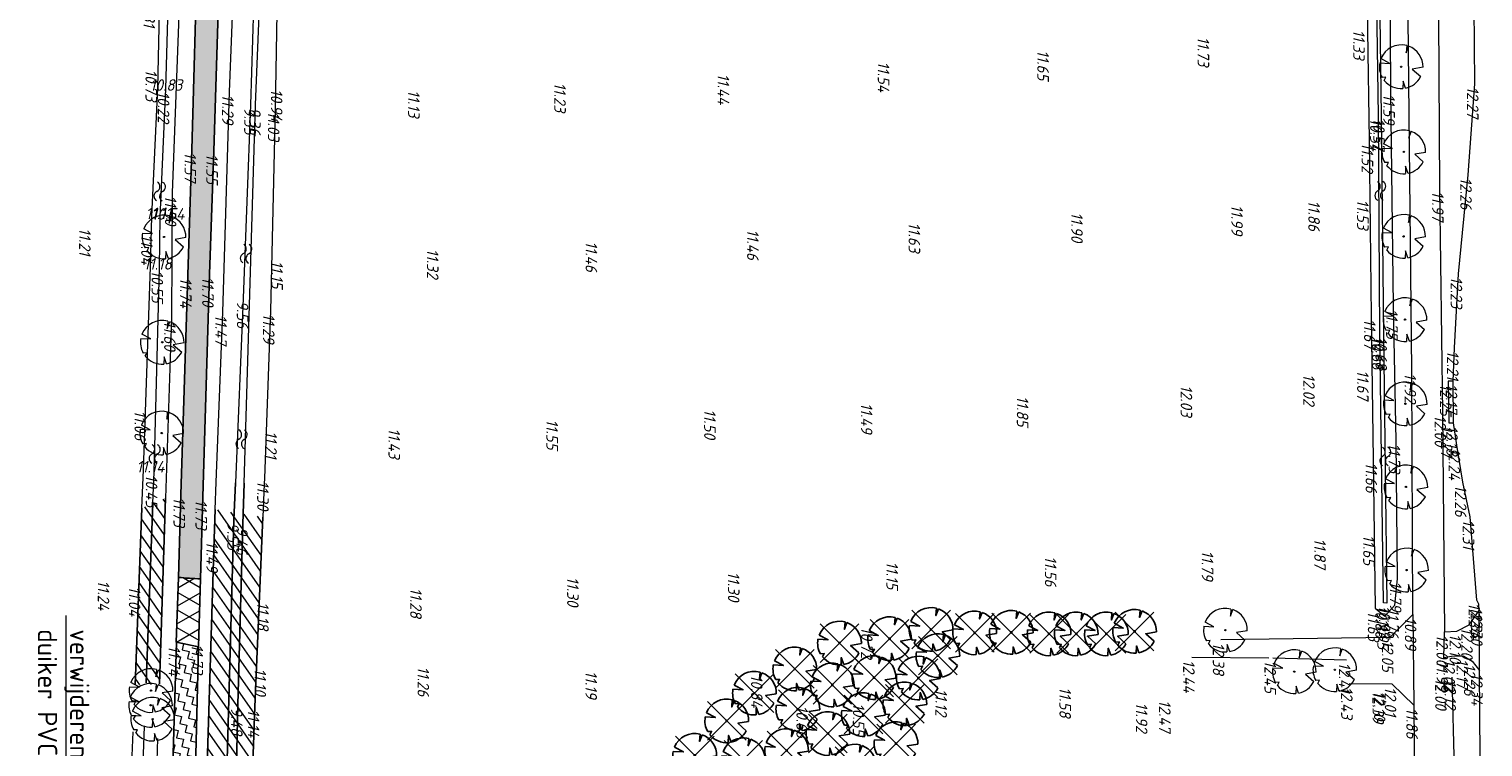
# Model space of a CAD drawing. Header units: metres. Extents: x 232614 to 233692, y 552964 to 554400.
# Tile 14 of 26: x 233243 to 233432, y 553838 to 553931. Entities that reach past the tile are written whole.
import ezdxf
from ezdxf import colors
from ezdxf.entities.mleader import LeaderData, LeaderLine
from ezdxf.math import Vec2, Vec3

# ---------------------------------------------------------------- set-up
doc = ezdxf.new("R2010")
doc.units = ezdxf.units.M
doc.linetypes.add('AM-AS', pattern=[16, 10, -2, 2, -2])
for name, color, linetype, lineweight, true_color in [('B-WE-GR-BOOM_OP_BASIS_VAN_FOTO-S', 7, 'Continuous', 13, 0x165700), ('B-XX-AL-Hoogtecijfer-T', 7, 'Continuous', 18, 0xb8807a), ('Q26_Boom', 7, 'Continuous', 13, 0x165700), ('T04_Heg', 7, 'GR-HAAG1', 13, 0x165700), ('T09_Insteek_sloot', 7, 'Continuous', 13, 0x164c00), ('V-T09_Insteek_sloot', 7, 'Continuous', 13, 0x164c00), ('V-WE-GR-BOOM_OP_BASIS_VAN_FOTO-S', 7, 'Continuous', 25, 0x165700), ('V-WE-GW-WATERGANG_BODEM-G', 7, 'CONTINUOUS-V', 25, 0x007ca5), ('V-WE-GW-WATERGANG_INSTEEK-G', 7, 'CONTINUOUS-V', 25, 0x004c00)]:
    doc.layers.add(name, color=color, linetype=linetype, lineweight=lineweight, true_color=true_color)
for name, color, linetype, lineweight in [('Hoogtecijfer-T-UIT', 2, 'Continuous', 18), ('Q03_As_lijn', 251, 'AM-AS', 13), ('S05_Water', 144, 'Continuous', 13), ('T07_Greppel', 144, 'Continuous', 13), ('V-W11_Waterlijn-G', 144, 'CONTINUOUS-V', 25), ('V-WE-AL-T', 7, 'Continuous', 13), ('V-WE-GR-BOOM-G', 1, 'Continuous', 25), ('V-WE-GW-WATERGANG-WERK-A', 252, 'Continuous', 9), ('V-WE-VH-VERHARDING_ASFALT_FREESVAK-A', 252, 'Continuous', 9), ('V-WE-VH-VERHARDING_ASFALT_FREESVAK-G', 7, 'CONTINUOUS-V', 25), ('V-WE-VH-VERHARDING_ASFALT_OPBREKEN-G', 7, 'CONTINUOUS-V', 25), ('V-WE-VH-VERHARDING_ASFALT_ZWART_OPBREKEN-A', 252, 'Continuous', 9), ('V01_Kantgeslverh', 251, 'Continuous', 13), ('V02_Kantopenverh', 251, 'Continuous', 13), ('V03_Kanttegelverh', 251, 'Continuous', 13), ('W11_Waterlijn', 142, 'Continuous', 13)]:
    doc.layers.add(name, color=color, linetype=linetype, lineweight=lineweight)
doc.styles.add('NLCS-ISO', font='NLCS-ISO.ttf', dxfattribs={"height": 1.8})
doc.styles.add('NLCS-ISO-ANNOTATIEF-T25', font='NLCS-ISO.ttf', dxfattribs={"height": 2.5})
doc.linetypes.add('CONTINUOUS-V', pattern='A,3.5,[24,NLCS.shx,S=0.5,R=0,X=0,Y=0],3.5', length=7)
doc.linetypes.add('GR-HAAG1', pattern='A,6,[176,NLCS.shx,S=0.125,R=0,X=0,Y=0],-2', length=8)
pattern_1 = [(125, (0, 0), (-1.0239400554, -0.7169705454), [])]
pattern_2 = [(256.83497, (233113.6733, 553252.5291), (0.699339, -1.1263825), [0.9375, -0.9375]), (346.83497, (233113.4598, 553251.61625), (1.1263825, 0.699339), [0.9375, -0.9375])]

# ---------------------------------------------------------------- blocks, each defined once
blk = doc.blocks.new('Q26_BOOM')
at = {"flags": 128}
for points in [[(0.72, 2.74), (0.64, 1.8), (0.97, 2.66)], [(-2.79, 0.5), (-1.48, 0.44), (-2.63, 1.05)], [(-2.19, -1.79), (-1.97, -1.36), (-2.47, -1.39)], [(0.56, -2.78), (0.24, -1.87), (0.2, -2.82)], [(2.83, -0.07), (1.44, -0.31), (2.53, -1.28)]]:
    blk.add_lwpolyline(points, dxfattribs=at)
blk.add_lwpolyline([(2.83, -0.07, 0.321944), (0.97, 2.66, 0.321944)], format="xyb", dxfattribs=at)
blk.add_circle((0, 0), 0.0844)
for start, end in [(75.1844, 158.299), (169.749, 209.4302), (219.2667, 274.1068), (281.3601, 333.2046)]:
    blk.add_arc((0, 0), 2.83, start, end)
blk = doc.blocks.new('S05')
for centre, start, end in [((-0.6, 0.04), 28.0726, 151.9276), ((0.6, 0.68), 208.0726, 331.9276), ((-0.6, -0.68), 28.0726, 151.9276), ((0.6, -0.04), 208.0726, 331.9276)]:
    blk.add_arc(centre, 0.68, start, end)
blk = doc.blocks.new('V-SGR-BOOM_08')
at = {"ltscale": 20, "flags": 128}
for points in [[(0.61, 2.32), (0.54, 1.53), (0.82, 2.25)], [(-2.36, 0.43), (-1.25, 0.37), (-2.23, 0.89)], [(-1.86, -1.52), (-1.67, -1.15), (-2.09, -1.18)], [(0.47, -2.35), (0.2, -1.59), (0.17, -2.39)], [(2.4, -0.06), (1.22, -0.26), (2.14, -1.08)]]:
    blk.add_lwpolyline(points, dxfattribs=at)
blk.add_lwpolyline([(2.4, -0.06, 0.321944), (0.82, 2.25, 0.321944)], format="xyb", dxfattribs=at)
blk.add_circle((0, 0), 0.07)
at = {"ltscale": 20}
for start, end in [(75.1844, 158.299), (169.749, 209.4302), (219.2667, 274.1068), (281.3601, 333.2046)]:
    blk.add_arc((0, 0), 2.4, start, end, dxfattribs=at)
at = {"layer": 'V-WE-GR-BOOM-G'}
for p, q in [((-2.12, 2.12), (2.12, -2.12)), ((2.12, 2.12), (-2.12, -2.12))]:
    blk.add_line(p, q, dxfattribs=at)

msp = doc.modelspace()

# ---------------------------------------------------------------- hatches: boundary and pattern name
at = {"layer": 'V-WE-GW-WATERGANG-WERK-A'}
h = msp.add_hatch(dxfattribs=at)
h.set_pattern_fill('AGW-WERK_AANVULLEN-SO', color=256, scale=0.25, angle=80, pattern_type=2)
h.set_pattern_definition(pattern_1)
h.paths.add_polyline_path([(233260.93, 553869.82), (233257.87, 553868.5), (233256.98, 553845.62), (233260.13, 553845.68)])
h = msp.add_hatch(dxfattribs=at)
h.set_pattern_fill('AGW-WERK_AANVULLEN-SO', color=256, scale=0.25, angle=80, pattern_type=2)
h.set_pattern_definition(pattern_1)
h.paths.add_polyline_path([(233273.54, 553867.35), (233267.38, 553868.33), (233266.36, 553836.61), (233265.52, 553822.02), (233266.76, 553819.53), (233271.67, 553819.53), (233272.52, 553842.78)])
at = {"layer": 'V-WE-VH-VERHARDING_ASFALT_FREESVAK-A'}
h = msp.add_hatch(dxfattribs=at)
h.set_pattern_fill('AVH-ASFALT_FREESVAK', color=256, scale=0.6, pattern_type=2)
h.set_pattern_definition(pattern_2)
edge = h.paths.add_edge_path()
edge.add_line((233268.5, 553958.84), (233265.59, 553958.85))
edge.add_line((233265.59, 553958.85), (233265.07, 553941.21))
edge.add_line((233265.07, 553941.21), (233264.34, 553915))
edge.add_line((233264.34, 553915), (233262.91, 553870.28))
edge.add_line((233262.91, 553870.28), (233262.59, 553859.54))
edge.add_arc((233266.69, 553899.33), 40, 264.1151, 268.2445)
edge.add_line((233265.46, 553859.35), (233265.75, 553869.96))
edge.add_line((233265.75, 553869.96), (233266.62, 553898.84))
edge.add_line((233266.62, 553898.84), (233267.17, 553914.79))
edge.add_line((233267.17, 553914.79), (233268, 553941.13))
edge.add_line((233268, 553941.13), (233268.5, 553958.84))
h = msp.add_hatch(dxfattribs=at)
h.set_pattern_fill('AVH-ASFALT_FREESVAK', color=256, scale=0.6, pattern_type=2)
h.set_pattern_definition(pattern_2)
h.paths.add_polyline_path([(233265.22, 553850.52), (233262.34, 553851.15), (233261.91, 553836.73), (233261.16, 553821.25), (233259.95, 553815.48), (233262.73, 553814.89), (233264.09, 553820.57), (233264.86, 553836.55)])
at = {"layer": 'V-WE-VH-VERHARDING_ASFALT_ZWART_OPBREKEN-A'}
h = msp.add_hatch(dxfattribs=at)
h.set_pattern_fill('AVH-ASFALT', color=256, scale=2, angle=-90, pattern_type=2)
h.set_pattern_definition([(330, (0, 0), (1, 1.7320508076), []), (30, (0, 0), (-1, 1.7320508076), [])])
edge = h.paths.add_edge_path()
edge.add_arc((233266.69, 553899.33), 40, 264.1151, 268.2445)
edge.add_line((233265.46, 553859.35), (233265.22, 553850.52))
edge.add_line((233265.22, 553850.52), (233262.33, 553851.15))
edge.add_line((233262.33, 553851.15), (233262.58, 553859.54))
edge.add_line((233262.58, 553859.54), (233262.59, 553859.54))

# ---------------------------------------------------------------- linework, layer by layer
at = {"layer": 'Q03_As_lijn'}
msp.add_lwpolyline([(233393.93, 553849.19), (233404.44, 553849.11), (233414, 553848.86)], dxfattribs=at)
at = {"layer": 'T04_Heg'}
msp.add_lwpolyline([(233427.66, 553846.61), (233427.93, 553834.67), (233427.98, 553823.31)], dxfattribs=at)
at = {"layer": 'T07_Greppel'}
for points in [[(233259.3, 553869.16), (233259.45, 553873.18), (233260.16, 553899.67), (233260.22, 553906.24), (233260.97, 553922.87), (233261.7, 553948.63), (233261.89, 553954.93)], [(233257.94, 553833.12), (233258.21, 553840.2)]]:
    msp.add_lwpolyline(points, dxfattribs=at)
at = {"layer": 'T09_Insteek_sloot'}
msp.add_lwpolyline([(233420.25, 553855.93), (233420.59, 553859.37), (233420.41, 553877.25), (233420.1, 553894.68), (233419.73, 553922.54), (233419.62, 553945.91), (233419.32, 553969.67), (233419.17, 553973.19), (233417.66, 553974.39), (233416.3, 553973.49), (233415.96, 553968.66), (233416.5, 553944.6), (233416.92, 553916.21), (233417.21, 553893.41), (233417.44, 553874.81), (233417.7, 553855.53), (233418.95, 553854.5)], close=True, dxfattribs=at)
for points in [[(233257.87, 553868.5), (233258.07, 553873.48), (233258.99, 553899.79), (233259.17, 553906.32), (233259.94, 553922.97), (233260.48, 553948.78), (233260.5, 553954.93)], [(233263.38, 553955.02), (233263.13, 553945.09), (233261.79, 553909.38), (233261.7, 553893.15), (233260.93, 553869.82)], [(233267.51, 553871.88), (233268.36, 553893.93), (233269.23, 553922.49), (233269.81, 553937.79)], [(233275.43, 553937.72), (233275.15, 553920.29), (233274.53, 553894.07), (233273.76, 553872.42), (233273.72, 553871.65)]]:
    msp.add_lwpolyline(points, dxfattribs=at)
at = {"layer": 'T09_Insteek_sloot', "flags": 128}
msp.add_lwpolyline([(233259.89, 553838.67), (233259.75, 553834.23, -0.87237), (233256.52, 553834.32), (233256.72, 553839.52)], format="xyb", dxfattribs=at)
at = {"layer": 'V-T09_Insteek_sloot'}
for points in [[(233267.38, 553868.33), (233267.51, 553871.88)], [(233273.72, 553871.65), (233273.54, 553867.35)]]:
    msp.add_lwpolyline(points, dxfattribs=at)
at = {"layer": 'V-W11_Waterlijn-G', "flags": 128}
msp.add_lwpolyline([(233269.98, 553871.79), (233269.77, 553866.98), (233268.92, 553835.93), (233268.12, 553821.76), (233269.84, 553821.42), (233270.29, 553843.04), (233270.96, 553866.42), (233271.12, 553871.75)], dxfattribs=at)
at = {"layer": 'V-WE-GW-WATERGANG_BODEM-G'}
msp.add_line((233258.42, 553845.86), (233259.3, 553869.16), dxfattribs=at)
at = {"layer": 'V-WE-GW-WATERGANG_INSTEEK-G'}
msp.add_line((233267.23, 553864.55), (233267.38, 553868.33), dxfattribs=at)
at = {"layer": 'V-WE-GW-WATERGANG_INSTEEK-G', "flags": 128}
for points in [[(233260.93, 553869.82), (233260.13, 553845.68)], [(233256.98, 553845.62), (233257.87, 553868.5)], [(233273.54, 553867.35), (233272.52, 553842.78), (233271.67, 553819.53), (233266.76, 553819.53), (233265.52, 553822.02), (233266.36, 553836.61), (233267.23, 553864.55)]]:
    msp.add_lwpolyline(points, dxfattribs=at)
at = {"layer": 'V-WE-VH-VERHARDING_ASFALT_FREESVAK-G', "flags": 128}
msp.add_lwpolyline([(233268.5, 553958.84), (233265.59, 553958.85), (233265.07, 553941.21), (233264.34, 553915), (233262.91, 553870.28), (233262.59, 553859.54, 0.01802), (233265.46, 553859.35), (233265.75, 553869.96), (233266.62, 553898.84), (233267.17, 553914.79), (233268, 553941.13)], format="xyb", close=True, dxfattribs=at)
msp.add_lwpolyline([(233265.22, 553850.52), (233262.34, 553851.15), (233261.91, 553836.73), (233261.16, 553821.25), (233259.95, 553815.48), (233262.73, 553814.89), (233264.09, 553820.57), (233264.86, 553836.55)], close=True, dxfattribs=at)
at = {"layer": 'V-WE-VH-VERHARDING_ASFALT_OPBREKEN-G', "flags": 128}
msp.add_lwpolyline([(233262.59, 553859.54, 0.01802), (233265.46, 553859.35), (233265.22, 553850.52), (233262.33, 553851.15)], format="xyb", close=True, dxfattribs=at)
at = {"layer": 'V01_Kantgeslverh'}
for points in [[(233427.81, 553884.97), (233427.97, 553889.28), (233428.53, 553898.87), (233429.78, 553911.73), (233430.64, 553923.51), (233430.39, 553948.6), (233430.18, 553971.75), (233430.21, 553973.78), (233428.06, 553975.19), (233426.18, 553974.55), (233425.63, 553973.31), (233425.59, 553968.37), (233425.88, 553939.6), (233426.04, 553909.95), (233426.44, 553880.92), (233426.68, 553852.47)], [(233422.6, 553854.72), (233422.48, 553886.37), (233421.94, 553936.23), (233421.77, 553972.92)], [(233427.88, 553879.59), (233427.81, 553884.97)], [(233431.17, 553855.24), (233431.16, 553856.06), (233430.88, 553856.59), (233430.02, 553867.38), (233429.09, 553871.9), (233428.31, 553876.66), (233427.88, 553879.59)], [(233422.6, 553854.72), (233422.71, 553842.99)], [(233431.22, 553847.49), (233431.17, 553855.24)], [(233426.63, 553849.1), (233426.68, 553852.47)], [(233430.75, 553766.87), (233431.05, 553779.04), (233431.35, 553804.93), (233431.36, 553830.75), (233431.22, 553847.49)], [(233422.71, 553842.99), (233422.9, 553823.14), (233423.09, 553800.54), (233422.57, 553775.91), (233422.22, 553763.54)]]:
    msp.add_lwpolyline(points, dxfattribs=at)
at = {"layer": 'V02_Kantopenverh'}
for points in [[(233422.6, 553854.72), (233419.62, 553851.76), (233397.7, 553851.44)], [(233428.3, 553852.57), (233429.89, 553853.4), (233431.17, 553855.24)], [(233426.68, 553852.47), (233428.3, 553852.57)], [(233427.6, 553849.29), (233426.63, 553849.1)], [(233429.21, 553849.34), (233427.6, 553849.29)], [(233429.21, 553849.34), (233430.26, 553848.7), (233431.22, 553847.49)], [(233422.71, 553842.99), (233419.9, 553845.7), (233414.36, 553845.72)]]:
    msp.add_lwpolyline(points, dxfattribs=at)
at = {"layer": 'V03_Kanttegelverh'}
msp.add_lwpolyline([(233427.81, 553884.97), (233427.15, 553884.97), (233427.26, 553879.57), (233427.88, 553879.59)], dxfattribs=at)
at = {"layer": 'W11_Waterlijn'}
msp.add_lwpolyline([(233417.79, 553973), (233417.95, 553968.97), (233418.05, 553951.42), (233418.49, 553919.38), (233418.78, 553891.11), (233419.24, 553856.21), (233418.78, 553856.23), (233418.33, 553891.07), (233418.12, 553919.36), (233417.65, 553951.43), (233417.43, 553968.87), (233417.39, 553972.91)], close=True, dxfattribs=at)
for points in [[(233272.45, 553937.76), (233271.96, 553920.79), (233271, 553895.74), (233269.98, 553871.79)], [(233271.12, 553871.75), (233272.6, 553920.78), (233273.27, 553937.75)]]:
    msp.add_lwpolyline(points, dxfattribs=at)

# ---------------------------------------------------------------- block references
at = {"layer": 'B-WE-GR-BOOM_OP_BASIS_VAN_FOTO-S'}
for p in [(233398.3, 553852.7), (233407.23, 553847.32), (233412.48, 553847.57)]:
    msp.add_blockref('Q26_BOOM', p, dxfattribs=at)
at = {"layer": 'Q26_Boom'}
for p in [(233421.08, 553925.73), (233421.42, 553914.69), (233260.74, 553903.66), (233421.4, 553903.74), (233421.58, 553892.95), (233260.5, 553890.01), (233421.62, 553882.04), (233260.44, 553878.24), (233421.69, 553871.26), (233421.79, 553860.49), (233259.05, 553844.87), (233258.99, 553842.96), (233259.27, 553841.16)]:
    msp.add_blockref('Q26_BOOM', p, dxfattribs=at)
at = {"layer": 'S05_Water'}
for p, rotation in [((233260.18, 553909.56), 87.2718626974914), ((233418.38, 553909.63), 90.97724071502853), ((233271.37, 553901.49), 87.2718626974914), ((233270.78, 553877.44), 88.60868022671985), ((233259.52, 553875.54), 89.02835796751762), ((233419.02, 553875.22), 90.97724071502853)]:
    msp.add_blockref('S05', p, dxfattribs=dict(at, rotation=rotation))
at = {"layer": 'V-WE-GR-BOOM_OP_BASIS_VAN_FOTO-S', "xscale": 1.180007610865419, "yscale": 1.180007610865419, "zscale": 1.180007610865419}
for p in [(233354.77, 553851.59), (233360.15, 553852.79), (233365.81, 553852.35), (233370.54, 553852.41), (233375.45, 553852.22), (233378.97, 553852.22), (233382.88, 553852.22), (233386.53, 553852.54), (233348.28, 553851.02), (233361.03, 553849.39), (233342.49, 553847.68), (233352.76, 553846.55), (233358.51, 553846.49), (233337.26, 553844.53), (233347.35, 553845.6), (233342.88, 553842.45), (233356.75, 553843.15), (233333.67, 553840.94), (233351.38, 553841.76), (233346.78, 553839.3), (233329.52, 553836.47), (233341.43, 553837.1), (233355.61, 553837.99), (233335.82, 553835.9), (233350.24, 553835.08)]:
    msp.add_blockref('V-SGR-BOOM_08', p, dxfattribs=at)

# ---------------------------------------------------------------- texts
at = {"layer": 'B-XX-AL-Hoogtecijfer-T', "style": 'NLCS-ISO', "oblique": 13.5}
for s, p in [('10.81', (233258.06, 553934.77)), ('11.33', (233414.86, 553930.52)), ('11.73', (233394.7, 553929.62)), ('11.54', (233353.24, 553926.4)), ('11.65', (233373.92, 553927.88)), ('10.73', (233258.32, 553925.37)), ('11.44', (233332.49, 553924.83)), ('11.13', (233292.36, 553922.71)), ('11.23', (233311.31, 553923.67)), ('12.27', (233429.61, 553923.16)), ('10.22', (233259.93, 553922.52)), ('11.59', (233418.76, 553922.2)), ('9.35', (233271.12, 553920.45)), ('10.54', (233417.05, 553919.02)), ('10.57', (233417.46, 553919.04)), ('11.52', (233415.96, 553915.87)), ('11.57', (233263.39, 553914.66)), ('11.55', (233266.21, 553914.45)), ('12.26', (233428.74, 553911.36)), ('11.97', (233425.08, 553909.61)), ('11.50', (233260.84, 553909.04)), ('11.99', (233399.06, 553907.84)), ('11.86', (233409.04, 553908.4)), ('11.53', (233415.36, 553908.51)), ('11.90', (233378.31, 553906.87)), ('11.21', (233249.73, 553904.82)), ('11.04', (233257.76, 553903.97)), ('11.46', (233336.3, 553904.65)), ('11.63', (233357.24, 553905.54)), ('11.32', (233294.81, 553902.12)), ('11.46', (233315.38, 553903.1)), ('11.15', (233274.64, 553900.59)), ('10.55', (233259.12, 553899.33)), ('11.74', (233262.81, 553898.39)), ('11.70', (233265.67, 553898.49)), ('12.23', (233427.5, 553898.52)), ('9.56', (233270.17, 553895.39)), ('11.60', (233260.74, 553892.78)), ('11.47', (233267.37, 553893.58)), ('11.29', (233273.56, 553893.73)), ('11.67', (233416.26, 553893.04)), ('11.75', (233419.13, 553894.34)), ('10.68', (233417.29, 553890.7)), ('10.68', (233417.74, 553890.74)), ('12.21', (233427.02, 553888.93)), ('12.02', (233408.38, 553885.89)), ('11.67', (233415.36, 553886.4)), ('11.92', (233421.52, 553886.02)), ('11.85', (233371.26, 553883.05)), ('12.03', (233392.5, 553884.45)), ('12.25', (233426.11, 553884.62)), ('12.17', (233426.86, 553884.62)), ('11.06', (233256.9, 553881.18)), ('11.50', (233330.73, 553881.34)), ('11.49', (233351.05, 553882.15)), ('11.55', (233310.29, 553880.02)), ('12.00', (233425.41, 553880.57)), ('11.21', (233273.86, 553878.5)), ('11.43', (233289.82, 553878.87)), ('12.27', (233426.23, 553879.22)), ('12.18', (233426.92, 553879.23)), ('11.73', (233419.46, 553876.9)), ('12.24', (233427.24, 553876.31)), ('11.66', (233416.47, 553874.44)), ('10.45', (233258.37, 553872.84)), ('11.73', (233261.95, 553869.93)), ('12.26', (233428.05, 553871.53)), ('11.73', (233264.8, 553869.61)), ('12.31', (233429.06, 553867.03)), ('11.87', (233409.81, 553864.59)), ('11.65', (233416.15, 553865.04)), ('11.79', (233395.23, 553863.01)), ('11.15', (233354.36, 553861.59)), ('11.56', (233374.9, 553862.29)), ('11.24', (233252.15, 553859.15)), ('11.30', (233312.97, 553859.61)), ('11.30', (233333.82, 553860.26)), ('11.79', (233419.62, 553859.03)), ('11.04', (233256.17, 553858.38)), ('11.28', (233292.64, 553858.18)), ('11.18', (233272.81, 553856.33)), ('11.63', (233416.75, 553855.16)), ('10.86', (233417.73, 553855.86)), ('10.95', (233418.19, 553855.87)), ('11.76', (233419.28, 553855.56)), ('12.34', (233429.81, 553856.24)), ('12.34', (233430.09, 553855.71)), ('12.30', (233430.14, 553854.89)), ('10.72', (233351.08, 553853.11)), ('11.95', (233417.99, 553854.16)), ('10.89', (233421.55, 553854.36)), ('12.20', (233428.86, 553853.05)), ('12.38', (233396.66, 553851.08)), ('12.05', (233418.58, 553851.42)), ('12.00', (233425.65, 553852.12)), ('12.10', (233427.35, 553852.22)), ('11.74', (233261.33, 553850.69)), ('11.73', (233264.29, 553850.86)), ('11.10', (233272.46, 553847.74)), ('11.26', (233293.6, 553847.98)), ('11.19', (233315.35, 553847.42)), ('12.44', (233392.82, 553848.84)), ('12.45', (233403.36, 553848.77)), ('12.41', (233413, 553848.51)), ('11.99', (233425.66, 553848.75)), ('12.02', (233426.56, 553848.94)), ('12.17', (233428.26, 553848.99)), ('12.26', (233429.21, 553848.34)), ('10.84', (233336.81, 553846.92)), ('12.43', (233413.29, 553845.37)), ('12.00', (233425.48, 553846.45)), ('12.12', (233426.7, 553846.26)), ('12.34', (233430.15, 553847.14)), ('11.12', (233360.71, 553845.1)), ('11.58', (233376.78, 553845.32)), ('12.47', (233389.7, 553843.64)), ('12.39', (233417.36, 553844.79)), ('12.10', (233417.54, 553844.81)), ('12.01', (233418.95, 553845.35)), ('9.48', (233269.42, 553842.69)), ('11.14', (233271.6, 553842.43)), ('10.66', (233342.69, 553842.92)), ('10.55', (233350.01, 553843.23)), ('11.92', (233386.7, 553843.32)), ('11.86', (233421.74, 553842.62))]:
    msp.add_text(s, height=1.5, rotation=270, dxfattribs=at).set_placement(p)
at = {"layer": 'Hoogtecijfer-T-UIT', "style": 'NLCS-ISO', "oblique": 13.5}
for s, p in [('10.83', (233258.91, 553922.61)), ('11.11', (233258.37, 553905.97)), ('10.54', (233259.15, 553905.9)), ('11.18', (233258.1, 553899.43)), ('11.14', (233257.16, 553873.13))]:
    msp.add_text(s, height=1.5, dxfattribs=at).set_placement(p)
for s, p in [('10.94', (233274.59, 553922.84)), ('11.29', (233268.26, 553922.15)), ('9.36', (233271.76, 553920.42)), ('11.03', (233274.2, 553919.94)), ('11.30', (233272.8, 553872.07)), ('9.55', (233268.94, 553866.63)), ('9.46', (233270.09, 553866.06)), ('11.49', (233266.22, 553864.21))]:
    msp.add_text(s, height=1.5, rotation=270, dxfattribs=at).set_placement(p)

# ---------------------------------------------------------------- leaders
at = {"layer": 'V-WE-AL-T'}
ml = msp.add_multileader_mtext('Standard', dxfattribs=at)
ml.set_content('verwijderen\\Pduiker PVC %%C315', color=256, style='NLCS-ISO-ANNOTATIEF-T25')
ml.set_leader_properties(color=256, linetype='ByLayer', lineweight=13)
ml.build(insert=Vec2(0, 0))
ml.multileader.update_dxf_attribs({"text_left_attachment_type": 6, "text_right_attachment_type": 6, "dogleg_length": 0.5, "arrow_head_size": 2.5})
ctx = ml.context
ctx.base_point, ctx.char_height, ctx.arrow_head_size, ctx.landing_gap_size, ctx.plane_origin, ctx.plane_x_axis, ctx.plane_y_axis = Vec3(233248.05, 553853.72), 2.5, 2.5, 0.9, Vec3(233246.46, 553849.65), Vec3(0, -1), Vec3(1, 0)
ctx.left_attachment, ctx.right_attachment = 6, 6
notes = []
notes.append((ctx, [(0, (1, 1, 0), (233248.05, 553826.67), (0, 1), 0.5, [(1, [(233270.33, 553816.19), (233271.01, 553796.12)], 0, [])])]))
ctx.mtext.insert, ctx.mtext.text_direction, ctx.mtext.rotation, ctx.mtext.flow_direction = Vec3(233251.05, 553852.82), Vec3(0, -1), 4.712389, 5
for ctx, leaders in notes:
    for number, flags, end, landing, length, lines in leaders:
        leader = LeaderData()
        leader.index, (leader.has_last_leader_line, leader.has_dogleg_vector, leader.attachment_direction) = number, flags
        leader.last_leader_point, leader.dogleg_vector, leader.dogleg_length = Vec3(end), Vec3(landing), length
        for number, points, colour, breaks in lines:
            line = LeaderLine()
            line.index, line.vertices, line.color, line.breaks = number, Vec3.list(points), colors.encode_raw_color(colour), breaks
            leader.lines.append(line)
        ctx.leaders.append(leader)

doc.saveas('drawing.dxf')
